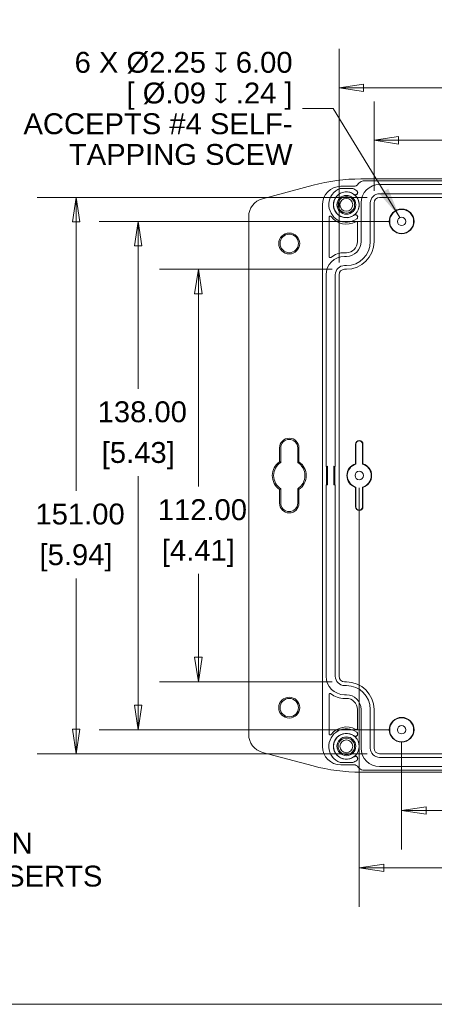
# Model space of a CAD drawing. Header units: millimetres. Extents: x 16 to 915, y 16 to 703.
# Tile 7 of 23: x 336 to 448, y 25 to 293. Entities that reach past the tile are written whole.
import ezdxf

# ---------------------------------------------------------------- set-up
doc = ezdxf.new("R2010")
doc.units = ezdxf.units.MM
doc.header["$LTSCALE"] = 3.333333
for name, color, linetype, lineweight in [('Dimension (ANSI)', 7, 'Continuous', 9), ('Sketch Geometry (ANSI)', 7, 'Continuous', 9), ('Symbol (ANSI)', 7, 'Continuous', 9), ('Visible (ANSI)', 7, 'Continuous', 9)]:
    doc.layers.add(name, color=color, linetype=linetype, lineweight=lineweight)
doc.styles.add('Note Text (ANSI)', font='arial.ttf')
doc.dimstyles.new('Default - mm (ANSI)', dxfattribs={"dimscale": 3.333333, "dimtxt": 1.7, "dimasz": 2, "dimexe": 3.175, "dimexo": 1, "dimgap": 0.8, "dimtad": 0, "dimtih": 1, "dimtoh": 1, "dimrnd": 1e-08, "dimzin": 4, "dimdsep": 46, "dimtxsty": 'Note Text (ANSI)', "dimblk": 'Filled-1', "dimcen": 0.09, "dimdle": 10, "dimclrd": 256, "dimclre": 256, "dimclrt": 256, "dimadec": 1, "dimazin": 0, "dimtfac": 1.792941, "dimtofl": 0, "dimtmove": 0, "dimatfit": 3, "dimfxl": 1, "dimtolj": 1, "dimtzin": 0, "dimlwd": -1, "dimlwe": -1, "dimarcsym": 0})
doc.dimstyles.new('Default - mm (ANSI)$7', dxfattribs={"dimscale": 3.333333, "dimtxt": 1.7, "dimasz": 2.5, "dimexe": 3.175, "dimexo": 1, "dimgap": 0.8, "dimtad": 0, "dimtih": 1, "dimtoh": 1, "dimrnd": 1e-08, "dimzin": 4, "dimdsep": 46, "dimtxsty": 'Note Text (ANSI)', "dimblk": 'Filled-1', "dimcen": 0.09, "dimdle": 10, "dimclrd": 256, "dimclre": 256, "dimclrt": 256, "dimadec": 1, "dimazin": 0, "dimtfac": 1.792941, "dimtofl": 0, "dimtmove": 0, "dimatfit": 3, "dimfxl": 1, "dimtolj": 1, "dimtzin": 0, "dimlwd": -1, "dimlwe": -1, "dimarcsym": 0})

# ---------------------------------------------------------------- blocks, each defined once
blk = doc.blocks.new('Filled-1')
at = {"color": 0}
for p, q in [((0, 0), (-1, 0.15)), ((-1, 0.15), (-1, -0.15)), ((-1, 0), (0, 0)), ((-1, -0.15), (0, 0))]:
    blk.add_line(p, q, dxfattribs=at)
at = {"color": 0, "flags": 128}
blk.add_lwpolyline([(-1, -0.15), (0, 0), (-1, 0.15), (-1, -0.15)], dxfattribs=at)
at = {"color": 0}
blk.add_solid([(-1, -0.15), (0, 0), (-1, 0.15), (-1, -0.15)], dxfattribs=at)
blk = doc.blocks.new('*D25')
at = {"layer": 'Defpoints', "color": 0, "transparency": 16777216}
for p in [(439.34, 99.93), (556.34, 99.93), (556.34, 78.03)]:
    blk.add_point(p, dxfattribs=at)
at = {"layer": 'Dimension (ANSI)', "transparency": 16777216}
for p, q in [((439.34, 96.6), (439.34, 67.44)), ((556.34, 96.6), (556.34, 67.44)), ((446, 78.03), (465.96, 78.03)), ((549.67, 78.03), (497.32, 78.03))]:
    blk.add_line(p, q, dxfattribs=at)
at = {"layer": 'Dimension (ANSI)', "transparency": 16777216, "xscale": 6.666666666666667, "yscale": 6.666666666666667, "zscale": 6.666666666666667, "rotation": 180}
blk.add_blockref('Filled-1', (439.34, 78.03), dxfattribs=at)
at = {"layer": 'Dimension (ANSI)', "transparency": 16777216, "xscale": 6.666666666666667, "yscale": 6.666666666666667, "zscale": 6.666666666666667}
blk.add_blockref('Filled-1', (556.34, 78.03), dxfattribs=at)
at = {"layer": 'Dimension (ANSI)', "transparency": 16777216, "attachment_point": 5, "style": 'Note Text (ANSI)'}
for s, insert, char_height in [('\\A1; 117.00', (481.64, 83.59), 5.6667), ('\\A1;[4.61]', (481.64, 71.73), 5.667)]:
    blk.add_mtext(s, dxfattribs=dict(at, insert=insert, char_height=char_height))
blk = doc.blocks.new('*D26')
at = {"layer": 'Defpoints', "color": 0, "transparency": 16777216}
for p in [(384.17, 224.93), (423.84, 224.93), (423.84, 112.93)]:
    blk.add_point(p, dxfattribs=at)
at = {"layer": 'Dimension (ANSI)', "transparency": 16777216}
for p, q in [((420.5, 224.93), (373.59, 224.93)), ((384.17, 218.26), (384.17, 165.93)), ((384.17, 119.6), (384.17, 142.22)), ((420.5, 112.93), (373.59, 112.93))]:
    blk.add_line(p, q, dxfattribs=at)
at = {"layer": 'Dimension (ANSI)', "transparency": 16777216, "xscale": 6.666666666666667, "yscale": 6.666666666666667, "zscale": 6.666666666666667}
for p, rotation in [((384.17, 224.93), 90), ((384.17, 112.93), 270)]:
    blk.add_blockref('Filled-1', p, dxfattribs=dict(at, rotation=rotation))
at = {"layer": 'Dimension (ANSI)', "transparency": 16777216, "attachment_point": 5, "style": 'Note Text (ANSI)'}
for s, insert, char_height in [('\\A1; 112.00', (384.17, 159.63), 5.6667), ('\\A1;[4.41]', (384.17, 147.78), 5.667)]:
    blk.add_mtext(s, dxfattribs=dict(at, insert=insert, char_height=char_height))
blk = doc.blocks.new('*D27')
at = {"layer": 'Defpoints', "color": 0, "transparency": 16777216}
for p in [(433.34, 244.43), (350.98, 93.43), (433.34, 93.43)]:
    blk.add_point(p, dxfattribs=at)
at = {"layer": 'Dimension (ANSI)', "transparency": 16777216}
for p, q in [((430, 244.43), (340.4, 244.43)), ((350.98, 237.76), (350.98, 164.75)), ((350.98, 100.1), (350.98, 141.03)), ((430, 93.43), (340.4, 93.43))]:
    blk.add_line(p, q, dxfattribs=at)
at = {"layer": 'Dimension (ANSI)', "transparency": 16777216, "xscale": 6.666666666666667, "yscale": 6.666666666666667, "zscale": 6.666666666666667}
for p, rotation in [((350.98, 244.43), 90), ((350.98, 93.43), 270)]:
    blk.add_blockref('Filled-1', p, dxfattribs=dict(at, rotation=rotation))
at = {"layer": 'Dimension (ANSI)', "transparency": 16777216, "attachment_point": 5, "style": 'Note Text (ANSI)'}
for s, insert, char_height in [('\\A1; 151.00', (350.98, 158.45), 5.6667), ('\\A1;[5.94]', (350.98, 146.59), 5.667)]:
    blk.add_mtext(s, dxfattribs=dict(at, insert=insert, char_height=char_height))
blk = doc.blocks.new('*D29')
at = {"layer": 'Defpoints', "color": 0, "transparency": 16777216}
for p in [(431.84, 259.93), (431.84, 242.93), (563.84, 242.93)]:
    blk.add_point(p, dxfattribs=at)
at = {"layer": 'Dimension (ANSI)', "transparency": 16777216}
for p, q in [((431.84, 246.26), (431.84, 270.51)), ((563.84, 246.26), (563.84, 270.51)), ((438.5, 259.93), (500.6, 259.93)), ((557.17, 259.93), (531.96, 259.93))]:
    blk.add_line(p, q, dxfattribs=at)
at = {"layer": 'Dimension (ANSI)', "transparency": 16777216, "xscale": 6.666666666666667, "yscale": 6.666666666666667, "zscale": 6.666666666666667, "rotation": 180}
blk.add_blockref('Filled-1', (431.84, 259.93), dxfattribs=at)
at = {"layer": 'Dimension (ANSI)', "transparency": 16777216, "xscale": 6.666666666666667, "yscale": 6.666666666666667, "zscale": 6.666666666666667}
blk.add_blockref('Filled-1', (563.84, 259.93), dxfattribs=at)
at = {"layer": 'Dimension (ANSI)', "transparency": 16777216, "attachment_point": 5, "style": 'Note Text (ANSI)'}
for s, insert, char_height in [('\\A1; 132.00', (516.28, 265.49), 5.6667), ('\\A1;[5.20]', (516.28, 253.63), 5.667)]:
    blk.add_mtext(s, dxfattribs=dict(at, insert=insert, char_height=char_height))
blk = doc.blocks.new('*D30')
at = {"layer": 'Defpoints', "color": 0, "transparency": 16777216}
for p in [(422.34, 274.17), (422.34, 223.43), (573.34, 223.43)]:
    blk.add_point(p, dxfattribs=at)
at = {"layer": 'Dimension (ANSI)', "transparency": 16777216}
for p, q in [((422.34, 226.76), (422.34, 284.75)), ((573.34, 226.76), (573.34, 284.75)), ((429, 274.17), (466.31, 274.17)), ((566.67, 274.17), (497.67, 274.17))]:
    blk.add_line(p, q, dxfattribs=at)
at = {"layer": 'Dimension (ANSI)', "transparency": 16777216, "xscale": 6.666666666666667, "yscale": 6.666666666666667, "zscale": 6.666666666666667, "rotation": 180}
blk.add_blockref('Filled-1', (422.34, 274.17), dxfattribs=at)
at = {"layer": 'Dimension (ANSI)', "transparency": 16777216, "xscale": 6.666666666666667, "yscale": 6.666666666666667, "zscale": 6.666666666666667}
blk.add_blockref('Filled-1', (573.34, 274.17), dxfattribs=at)
at = {"layer": 'Dimension (ANSI)', "transparency": 16777216, "attachment_point": 5, "style": 'Note Text (ANSI)'}
for s, insert, char_height in [('\\A1; 151.00', (481.99, 279.73), 5.6667), ('\\A1;[5.94]', (481.99, 267.87), 5.667)]:
    blk.add_mtext(s, dxfattribs=dict(at, insert=insert, char_height=char_height))
blk = doc.blocks.new('*D51')
at = {"layer": 'Defpoints', "color": 0, "transparency": 16777216}
for p in [(439.34, 237.93), (367.86, 99.93), (439.34, 99.93)]:
    blk.add_point(p, dxfattribs=at)
at = {"layer": 'Dimension (ANSI)', "transparency": 16777216}
for p, q in [((436, 237.93), (357.27, 237.93)), ((367.86, 231.26), (367.86, 192.5)), ((367.86, 106.6), (367.86, 168.78)), ((436, 99.93), (357.27, 99.93))]:
    blk.add_line(p, q, dxfattribs=at)
at = {"layer": 'Dimension (ANSI)', "transparency": 16777216, "xscale": 6.666666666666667, "yscale": 6.666666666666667, "zscale": 6.666666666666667}
for p, rotation in [((367.86, 237.93), 90), ((367.86, 99.93), 270)]:
    blk.add_blockref('Filled-1', p, dxfattribs=dict(at, rotation=rotation))
at = {"layer": 'Dimension (ANSI)', "transparency": 16777216, "attachment_point": 5, "style": 'Note Text (ANSI)'}
for s, insert, char_height in [('\\A1; 138.00', (367.86, 186.2), 5.6667), ('\\A1;[5.43]', (367.86, 174.34), 5.667)]:
    blk.add_mtext(s, dxfattribs=dict(at, insert=insert, char_height=char_height))
blk = doc.blocks.new('*D52')
at = {"layer": 'Defpoints', "color": 0, "transparency": 16777216}
for p in [(427.84, 168.93), (567.84, 168.93), (567.84, 62.41)]:
    blk.add_point(p, dxfattribs=at)
at = {"layer": 'Dimension (ANSI)', "transparency": 16777216}
for p, q in [((427.84, 165.6), (427.84, 51.83)), ((567.84, 165.6), (567.84, 51.83)), ((434.5, 62.41), (496.98, 62.41)), ((561.17, 62.41), (528.35, 62.41))]:
    blk.add_line(p, q, dxfattribs=at)
at = {"layer": 'Dimension (ANSI)', "transparency": 16777216, "xscale": 6.666666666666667, "yscale": 6.666666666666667, "zscale": 6.666666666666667, "rotation": 180}
blk.add_blockref('Filled-1', (427.84, 62.41), dxfattribs=at)
at = {"layer": 'Dimension (ANSI)', "transparency": 16777216, "xscale": 6.666666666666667, "yscale": 6.666666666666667, "zscale": 6.666666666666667}
blk.add_blockref('Filled-1', (567.84, 62.41), dxfattribs=at)
at = {"layer": 'Dimension (ANSI)', "transparency": 16777216, "attachment_point": 5, "style": 'Note Text (ANSI)'}
for s, insert, char_height in [('\\A1; 140.00', (512.67, 67.97), 5.6667), ('\\A1;[5.51]', (512.67, 56.11), 5.667)]:
    blk.add_mtext(s, dxfattribs=dict(at, insert=insert, char_height=char_height))
blk = doc.blocks.new('Borders Default Border')
at = {"layer": 'Sketch Geometry (ANSI)', "flags": 128}
blk.add_lwpolyline([(7.62, 7.62), (7.62, 208.28), (271.78, 208.28), (271.78, 7.62), (7.62, 7.62)], dxfattribs=at)

msp = doc.modelspace()

# ---------------------------------------------------------------- linework, layer by layer
at = {"layer": 'Visible (ANSI)'}
for p, q in [((567.4439, 249.4535), (428.2305, 249.4535)), ((429.1876, 248.9297), (566.4869, 248.9297)), ((401.5431, 244.0653), (415.2975, 247.7508)), ((422.6151, 246.8471), (422.6151, 246.8565)), ((426.0594, 246.8471), (422.6151, 246.8471)), ((426.3372, 247.4471), (422.8342, 247.4471)), ((426.0594, 246.8565), (426.0594, 246.8471)), ((433.3372, 247.9297), (562.3372, 247.9297)), ((466.8372, 245.4297), (433.3372, 245.4297)), ((433.3372, 244.4297), (466.8372, 244.4297)), ((417.8372, 95.4091), (417.8372, 242.4502)), ((428.3372, 232.4297), (428.3372, 242.9297)), ((430.8372, 242.9297), (430.8372, 232.4297)), ((431.8372, 232.4297), (431.8372, 242.9297)), ((397.8372, 98.6236), (397.8372, 239.2357)), ((419.6372, 228.3774), (419.6372, 239.047)), ((427.3372, 237.5807), (427.3372, 232.4297)), ((424.3372, 229.4297), (423.8372, 229.4297)), ((423.8372, 228.4297), (424.3372, 228.4297)), ((424.3372, 225.9297), (423.8372, 225.9297)), ((423.8372, 224.9297), (424.3372, 224.9297)), ((418.8372, 171.4297), (418.8372, 223.4297)), ((421.3372, 223.4297), (421.3372, 171.4297)), ((422.3372, 114.4297), (422.3372, 223.4297)), ((406.1966, 176.4297), (406.1966, 172.6848)), ((406.5372, 172.5035), (406.5372, 176.4297)), ((411.1372, 176.4297), (411.1372, 172.5035)), ((411.4779, 172.6848), (411.4779, 176.4297)), ((426.8372, 172.1319), (426.8372, 177.4297)), ((426.942, 172.0539), (426.942, 177.4297)), ((428.7325, 177.4297), (428.7325, 172.0539)), ((428.8372, 177.4297), (428.8372, 172.1319)), ((418.8372, 171.4297), (419.2319, 171.4687)), ((418.9372, 171.4297), (418.8372, 171.4297)), ((418.9372, 171.4297), (419.2319, 171.4687)), ((418.9372, 166.4297), (418.9372, 171.4297)), ((419.2319, 171.4687), (419.2319, 166.3906)), ((420.9425, 171.4687), (421.3372, 171.4297)), ((421.2372, 171.4297), (420.9425, 171.4687)), ((420.9425, 166.3906), (420.9425, 171.4687)), ((421.3372, 171.4297), (421.2372, 171.4297)), ((421.2372, 171.4297), (421.2372, 166.4297)), ((418.8372, 114.4297), (418.8372, 166.4297)), ((418.8372, 166.4297), (418.9372, 166.4297)), ((419.2319, 166.3906), (418.8372, 166.4297)), ((418.9372, 166.4297), (419.2319, 166.3906)), ((421.3372, 166.4297), (420.9425, 166.3906)), ((421.2372, 166.4297), (420.9425, 166.3906)), ((421.2372, 166.4297), (421.3372, 166.4297)), ((421.3372, 166.4297), (421.3372, 114.4297)), ((426.8372, 160.4297), (426.8372, 165.7274)), ((426.942, 160.4297), (426.942, 165.8054)), ((428.7325, 165.8054), (428.7325, 160.4297)), ((428.8372, 165.7274), (428.8372, 160.4297)), ((406.1966, 165.1745), (406.1966, 161.4297)), ((406.5372, 161.4297), (406.5372, 165.3558)), ((411.1372, 165.3558), (411.1372, 161.4297)), ((411.4779, 161.4297), (411.4779, 165.1745)), ((424.3372, 112.9297), (423.8372, 112.9297)), ((423.8372, 111.9297), (424.3372, 111.9297)), ((419.6372, 98.8123), (419.6372, 109.482)), ((424.3372, 109.4297), (423.8372, 109.4297)), ((423.8372, 108.4297), (424.3372, 108.4297)), ((427.3372, 105.4297), (427.3372, 100.2786)), ((428.3372, 94.9297), (428.3372, 105.4297)), ((430.8372, 105.4297), (430.8372, 94.9297)), ((431.8372, 94.9297), (431.8372, 105.4297)), ((415.2975, 90.1085), (401.5431, 93.794)), ((422.6151, 91.0122), (426.0594, 91.0122)), ((422.6151, 91.0028), (422.6151, 91.0122)), ((426.0594, 91.0122), (426.0594, 91.0028)), ((562.3372, 93.4297), (433.3372, 93.4297)), ((433.3372, 92.4297), (495.3372, 92.4297)), ((422.8342, 90.4122), (426.3372, 90.4122)), ((428.2305, 88.4058), (567.4439, 88.4058)), ((566.4869, 88.9297), (429.1876, 88.9297)), ((495.3372, 89.9297), (433.3372, 89.9297))]:
    msp.add_line(p, q, dxfattribs=at)
for centre, radius in [((424.3372, 242.4297), 3.4913), ((424.3372, 242.4297), 2.5538), ((424.3372, 242.4297), 2.25), ((424.3372, 242.4297), 1.75), ((439.3372, 237.9297), 3.3547), ((439.3372, 237.9297), 3.25), ((439.3372, 237.9297), 1.15), ((408.8372, 231.9297), 2.8407), ((408.8372, 231.9297), 2.5), ((427.8372, 168.9297), 1.15), ((408.8372, 105.9297), 2.8407), ((408.8372, 105.9297), 2.5), ((439.3372, 99.9297), 3.3547), ((439.3372, 99.9297), 3.25), ((424.3372, 95.4297), 3.4913), ((439.3372, 99.9297), 1.15), ((424.3372, 95.4297), 2.5538), ((424.3372, 95.4297), 2.25), ((424.3372, 95.4297), 1.75)]:
    msp.add_circle(centre, radius, dxfattribs=at)
for centre, radius, start, end in [((424.3372, 242.4297), 4.75, 111.257022, 306.285258), ((424.3372, 242.4297), 4.7413, 111.298056, 306.285258), ((424.3372, 242.4297), 3.5087, 53.714742, 306.285258), ((424.3372, 242.4297), 4.75, 53.714742, 68.742978), ((424.3372, 242.4297), 4.7413, 53.714742, 68.701944), ((426.3372, 248.9297), 1.4825, 270, 324.960253), ((433.3372, 242.9297), 5, 90, 180), ((402.8372, 239.2357), 5, 105, 180), ((424.3372, 242.4297), 3.5, 306.285258, 53.714742), ((433.3372, 242.9297), 2.5, 90, 180), ((433.3372, 242.9297), 1.5, 90, 180), ((424.3372, 242.4297), 5.25, 217.552379, 299.11011), ((424.3372, 232.4297), 7.5, 270, 0), ((424.3372, 232.4297), 6.5, 270, 0), ((424.3372, 232.4297), 4, 270, 0), ((424.3372, 232.4297), 3, 270, 0), ((423.8372, 223.4297), 5, 90, 180), ((423.8372, 223.4297), 6, 90, 128.246834), ((423.8372, 223.4297), 2.5, 90, 180), ((423.8372, 223.4297), 1.5, 90, 180), ((408.8372, 176.4297), 2.6407, 0, 180), ((408.8372, 176.4297), 2.3, 0, 180), ((427.8372, 177.4297), 1, 0, 180), ((427.8372, 177.4297), 0.8953, 0, 180), ((408.8372, 168.9297), 4.5907, 125.115293, 234.884707), ((408.8372, 168.9297), 4.25, 122.763762, 237.236238), ((408.8372, 168.9297), 4.25, 302.763762, 57.236238), ((408.8372, 168.9297), 4.5907, 305.115293, 54.884707), ((427.8372, 168.9297), 3.3547, 107.342713, 252.657287), ((427.8372, 168.9297), 3.25, 105.98988, 254.01012), ((427.8372, 168.9297), 3.25, 285.98988, 74.01012), ((427.8372, 168.9297), 3.3547, 287.342713, 72.657287), ((408.8372, 161.4297), 2.6407, 180, 0), ((408.8372, 161.4297), 2.3, 180, 0), ((427.8372, 160.4297), 1, 180, 0), ((427.8372, 160.4297), 0.8953, 180, 0), ((423.8372, 114.4297), 5, 180, 270), ((423.8372, 114.4297), 2.5, 180, 270), ((423.8372, 114.4297), 1.5, 180, 270), ((424.3372, 105.4297), 7.5, 0, 90), ((423.8372, 114.4297), 6, 231.753166, 270), ((424.3372, 105.4297), 6.5, 0, 90), ((424.3372, 105.4297), 4, 0, 90), ((424.3372, 105.4297), 3, 0, 90), ((424.3372, 95.4297), 4.75, 53.714742, 248.742978), ((424.3372, 95.4297), 4.7413, 53.714742, 248.701944), ((424.3372, 95.4297), 5.25, 60.88989, 142.447621), ((424.3372, 95.4297), 3.5087, 53.714742, 306.285258), ((402.8372, 98.6236), 5, 180, 255), ((424.3372, 95.4297), 3.5, 306.285258, 53.714742), ((433.3372, 94.9297), 5, 180, 270), ((433.3372, 94.9297), 2.5, 180, 270), ((433.3372, 94.9297), 1.5, 180, 270), ((424.3372, 95.4297), 4.7413, 291.298056, 306.285258), ((424.3372, 95.4297), 4.75, 291.257022, 306.285258), ((426.3372, 88.9297), 1.4825, 35.039747, 90)]:
    msp.add_arc(centre, radius, start, end, dxfattribs=at)
for centre, major_axis, ratio, start_param, end_param in [((428.2386, 199.423), (-6.5304, 49.603), 0.99938028, 6.15236581, 6.4140048), ((422.8403, 242.4441), (-3.5398, 3.5398), 0.99878277, 5.49839613, 7.06797448), ((422.8403, 95.4152), (-3.5398, -3.5398), 0.99878277, 5.49839613, 7.06797448), ((428.2386, 138.4363), (-6.5304, -49.603), 0.99938028, 6.15236581, 6.4140048)]:
    msp.add_ellipse(centre, major_axis=major_axis, ratio=ratio, start_param=start_param, end_param=end_param, dxfattribs=at)
for points, knots in [([(427.5511, 248.0785), (427.7006, 248.2916), (427.8903, 248.4736), (428.2696, 248.7165), (428.4435, 248.7957), (428.8083, 248.9025), (428.9975, 248.9297), (429.1876, 248.9297)], [0, 0, 0, 0, 0.078110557, 0.078110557, 0.135139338, 0.135139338, 0.19217181, 0.19217181, 0.19217181, 0.19217181]), ([(427.1432, 246.2515), (427.2078, 246.204), (427.2626, 246.1443), (427.3463, 246.0074), (427.3743, 245.9313), (427.3997, 245.7729), (427.3967, 245.6919), (427.36, 245.5357), (427.3266, 245.4619), (427.2602, 245.3689), (427.2382, 245.3429), (427.2142, 245.319)], [0, 0, 0, 0, 0.024074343, 0.024074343, 0.048148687, 0.048148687, 0.07222303, 0.07222303, 0.096297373, 0.096297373, 0.106508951, 0.106508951, 0.106508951, 0.106508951]), ([(427.1483, 246.2585), (427.2139, 246.2104), (427.2695, 246.1499), (427.3543, 246.0109), (427.3827, 245.9338), (427.4084, 245.7731), (427.4055, 245.691), (427.3683, 245.5326), (427.3344, 245.4577), (427.267, 245.3634), (427.2447, 245.3371), (427.2204, 245.3128)], [0, 0, 0, 0, 0.02441528, 0.02441528, 0.048830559, 0.048830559, 0.073245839, 0.073245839, 0.097661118, 0.097661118, 0.108017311, 0.108017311, 0.108017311, 0.108017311]), ([(427.2204, 245.3128), (427.1874, 245.2798), (427.1507, 245.2505), (427.0422, 245.1823), (426.9655, 245.1528), (426.8051, 245.125), (426.723, 245.1269), (426.6012, 245.1538), (426.5599, 245.1676), (426.481, 245.2033), (426.4435, 245.2253), (426.4086, 245.2509)], [0.1080173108, 0.1080173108, 0.1080173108, 0.1080173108, 0.1220763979, 0.1220763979, 0.1464916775, 0.1464916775, 0.1709069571, 0.1709069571, 0.183908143, 0.183908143, 0.196909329, 0.196909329, 0.196909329, 0.196909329]), ([(427.2142, 245.319), (427.1817, 245.2864), (427.1455, 245.2576), (427.0385, 245.1903), (426.9629, 245.1613), (426.8047, 245.1338), (426.7237, 245.1357), (426.6037, 245.1622), (426.563, 245.1758), (426.4852, 245.211), (426.4482, 245.2327), (426.4137, 245.258)], [0.1065089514, 0.1065089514, 0.1065089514, 0.1065089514, 0.1203717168, 0.1203717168, 0.1444460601, 0.1444460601, 0.1685204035, 0.1685204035, 0.1813400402, 0.1813400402, 0.1941596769, 0.1941596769, 0.1941596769, 0.1941596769]), ([(420.1751, 239.2299), (420.1512, 239.2608), (420.1216, 239.2869), (420.054, 239.3261), (420.0167, 239.3389), (419.9393, 239.3496), (419.8999, 239.3473), (419.8243, 239.3277), (419.7888, 239.3107), (419.7262, 239.2639), (419.6998, 239.2346), (419.6659, 239.1779), (419.6553, 239.1529), (419.6409, 239.1009), (419.6372, 239.074), (419.6372, 239.047)], [0, 0, 0, 0, 0.0117260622, 0.0117260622, 0.0234478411, 0.0234478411, 0.0351652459, 0.0351652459, 0.0468807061, 0.0468807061, 0.0585977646, 0.0585977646, 0.0666976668, 0.0666976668, 0.0747982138, 0.0747982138, 0.0747982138, 0.0747982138]), ([(426.4086, 239.6084), (426.4742, 239.6565), (426.5485, 239.6914), (426.7065, 239.7307), (426.7886, 239.7348), (426.9496, 239.7112), (427.0271, 239.6837), (427.1421, 239.6156), (427.1835, 239.5834), (427.2204, 239.5465)], [0, 0, 0, 0, 0.0244152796, 0.0244152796, 0.0488305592, 0.0488305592, 0.0732458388, 0.0732458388, 0.0889526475, 0.0889526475, 0.0889526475, 0.0889526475]), ([(426.4137, 239.6013), (426.4784, 239.6488), (426.5518, 239.6832), (426.7075, 239.722), (426.7884, 239.726), (426.9472, 239.7027), (427.0236, 239.6757), (427.137, 239.6084), (427.1779, 239.5767), (427.2142, 239.5403)], [0, 0, 0, 0, 0.0240743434, 0.0240743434, 0.0481486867, 0.0481486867, 0.0722230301, 0.0722230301, 0.0877105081, 0.0877105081, 0.0877105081, 0.0877105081]), ([(427.3372, 237.5807), (427.3372, 237.6198), (427.3296, 237.6585), (427.2999, 237.7308), (427.2782, 237.7637), (427.2233, 237.8193), (427.1907, 237.8414), (427.1188, 237.872), (427.0803, 237.8802), (427.0151, 237.881), (426.9891, 237.878), (426.9385, 237.8652), (426.9141, 237.8555), (426.8913, 237.8428)], [0, 0, 0, 0, 0.0117211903, 0.0117211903, 0.023440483, 0.023440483, 0.0351584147, 0.0351584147, 0.0468763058, 0.0468763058, 0.0547051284, 0.0547051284, 0.0625341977, 0.0625341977, 0.0625341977, 0.0625341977]), ([(427.2142, 239.5403), (427.2344, 239.5202), (427.2531, 239.4986), (427.3187, 239.4117), (427.3541, 239.3388), (427.3949, 239.1836), (427.3999, 239.1028), (427.3787, 238.9437), (427.3527, 238.8669), (427.2914, 238.7603), (427.2663, 238.7256), (427.2093, 238.6619), (427.1776, 238.6331), (427.1432, 238.6078)], [0.087710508, 0.087710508, 0.087710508, 0.087710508, 0.096297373, 0.096297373, 0.120371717, 0.120371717, 0.14444606, 0.14444606, 0.168520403, 0.168520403, 0.18134004, 0.18134004, 0.194159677, 0.194159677, 0.194159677, 0.194159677]), ([(427.2204, 239.5465), (427.2408, 239.5261), (427.2599, 239.5042), (427.3264, 239.4161), (427.3622, 239.3421), (427.4036, 239.1847), (427.4087, 239.1027), (427.3872, 238.9414), (427.3608, 238.8636), (427.2987, 238.7555), (427.2732, 238.7202), (427.2154, 238.6556), (427.1833, 238.6264), (427.1483, 238.6008)], [0.088952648, 0.088952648, 0.088952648, 0.088952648, 0.097661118, 0.097661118, 0.122076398, 0.122076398, 0.146491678, 0.146491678, 0.170906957, 0.170906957, 0.183908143, 0.183908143, 0.196909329, 0.196909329, 0.196909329, 0.196909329]), ([(419.6372, 228.3774), (419.6372, 228.3383), (419.6449, 228.2996), (419.6745, 228.2273), (419.6963, 228.1944), (419.7512, 228.1388), (419.7838, 228.1166), (419.8557, 228.086), (419.8942, 228.0779), (419.9674, 228.0769), (420.0013, 228.0823), (420.0659, 228.1042), (420.0961, 228.1206), (420.1229, 228.1418)], [0, 0, 0, 0, 0.0117223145, 0.0117223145, 0.0234421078, 0.0234421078, 0.0351598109, 0.0351598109, 0.046877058, 0.046877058, 0.0571113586, 0.0571113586, 0.0673462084, 0.0673462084, 0.0673462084, 0.0673462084]), ([(420.1229, 109.7175), (420.0923, 109.7417), (420.0571, 109.7597), (419.982, 109.7812), (419.9427, 109.7844), (419.8651, 109.7758), (419.8275, 109.7639), (419.7589, 109.7264), (419.7287, 109.7011), (419.6826, 109.6442), (419.6658, 109.6143), (419.6431, 109.5499), (419.6372, 109.5161), (419.6372, 109.482)], [0, 0, 0, 0, 0.0117223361, 0.0117223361, 0.0234421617, 0.0234421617, 0.035159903, 0.035159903, 0.0468771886, 0.0468771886, 0.057111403, 0.057111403, 0.0673462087, 0.0673462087, 0.0673462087, 0.0673462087]), ([(426.8913, 100.0165), (426.9254, 99.9975), (426.963, 99.9853), (427.0406, 99.9761), (427.0799, 99.9791), (427.1552, 100), (427.1904, 100.0177), (427.2521, 100.0656), (427.278, 100.0954), (427.3104, 100.1519), (427.3204, 100.1761), (427.3338, 100.2265), (427.3372, 100.2525), (427.3372, 100.2786)], [0, 0, 0, 0, 0.0117212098, 0.0117212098, 0.0234405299, 0.0234405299, 0.0351584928, 0.0351584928, 0.0468764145, 0.0468764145, 0.054705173, 0.054705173, 0.0625341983, 0.0625341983, 0.0625341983, 0.0625341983]), ([(427.1432, 99.2515), (427.2078, 99.204), (427.2626, 99.1443), (427.3463, 99.0074), (427.3743, 98.9313), (427.3997, 98.7729), (427.3967, 98.6919), (427.36, 98.5357), (427.3266, 98.4619), (427.2602, 98.3689), (427.2382, 98.3429), (427.2142, 98.319)], [0, 0, 0, 0, 0.024074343, 0.024074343, 0.048148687, 0.048148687, 0.07222303, 0.07222303, 0.096297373, 0.096297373, 0.106508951, 0.106508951, 0.106508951, 0.106508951]), ([(427.1483, 99.2585), (427.2139, 99.2104), (427.2695, 99.1499), (427.3543, 99.0109), (427.3827, 98.9338), (427.4084, 98.7731), (427.4055, 98.691), (427.3683, 98.5326), (427.3344, 98.4577), (427.267, 98.3634), (427.2447, 98.3371), (427.2204, 98.3128)], [0, 0, 0, 0, 0.02441528, 0.02441528, 0.048830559, 0.048830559, 0.073245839, 0.073245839, 0.097661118, 0.097661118, 0.108017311, 0.108017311, 0.108017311, 0.108017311]), ([(419.6372, 98.8123), (419.6372, 98.7732), (419.6449, 98.7345), (419.6746, 98.6622), (419.6963, 98.6293), (419.7512, 98.5737), (419.7838, 98.5515), (419.8557, 98.5209), (419.8942, 98.5128), (419.9723, 98.5118), (420.0111, 98.5189), (420.0726, 98.5432), (420.0962, 98.5565), (420.1393, 98.589), (420.1586, 98.6081), (420.1751, 98.6295)], [0, 0, 0, 0, 0.011726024, 0.011726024, 0.0234477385, 0.0234477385, 0.0351650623, 0.0351650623, 0.0468804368, 0.0468804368, 0.0585974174, 0.0585974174, 0.0666975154, 0.0666975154, 0.0747982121, 0.0747982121, 0.0747982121, 0.0747982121]), ([(427.2204, 98.3128), (427.1874, 98.2798), (427.1507, 98.2505), (427.0422, 98.1823), (426.9655, 98.1528), (426.8051, 98.125), (426.723, 98.1269), (426.6012, 98.1538), (426.5599, 98.1676), (426.481, 98.2033), (426.4435, 98.2253), (426.4086, 98.2509)], [0.1080173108, 0.1080173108, 0.1080173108, 0.1080173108, 0.1220763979, 0.1220763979, 0.1464916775, 0.1464916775, 0.1709069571, 0.1709069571, 0.183908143, 0.183908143, 0.196909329, 0.196909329, 0.196909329, 0.196909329]), ([(427.2142, 98.319), (427.1817, 98.2864), (427.1455, 98.2576), (427.0385, 98.1903), (426.9629, 98.1613), (426.8047, 98.1338), (426.7237, 98.1357), (426.6037, 98.1622), (426.563, 98.1758), (426.4852, 98.211), (426.4482, 98.2327), (426.4137, 98.258)], [0.1065089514, 0.1065089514, 0.1065089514, 0.1065089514, 0.1203717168, 0.1203717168, 0.1444460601, 0.1444460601, 0.1685204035, 0.1685204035, 0.1813400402, 0.1813400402, 0.1941596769, 0.1941596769, 0.1941596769, 0.1941596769]), ([(426.4086, 92.6084), (426.4742, 92.6565), (426.5485, 92.6914), (426.7065, 92.7307), (426.7886, 92.7348), (426.9496, 92.7112), (427.0271, 92.6837), (427.1421, 92.6156), (427.1835, 92.5834), (427.2204, 92.5465)], [0, 0, 0, 0, 0.0244152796, 0.0244152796, 0.0488305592, 0.0488305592, 0.0732458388, 0.0732458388, 0.0889526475, 0.0889526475, 0.0889526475, 0.0889526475]), ([(426.4137, 92.6013), (426.4784, 92.6488), (426.5518, 92.6832), (426.7075, 92.722), (426.7884, 92.726), (426.9472, 92.7027), (427.0236, 92.6757), (427.137, 92.6084), (427.1779, 92.5767), (427.2142, 92.5403)], [0, 0, 0, 0, 0.0240743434, 0.0240743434, 0.0481486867, 0.0481486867, 0.0722230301, 0.0722230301, 0.0877105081, 0.0877105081, 0.0877105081, 0.0877105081]), ([(427.2142, 92.5403), (427.2344, 92.5202), (427.2531, 92.4986), (427.3187, 92.4117), (427.3541, 92.3388), (427.3949, 92.1836), (427.3999, 92.1028), (427.3787, 91.9437), (427.3527, 91.8669), (427.2914, 91.7603), (427.2663, 91.7256), (427.2093, 91.6619), (427.1776, 91.6331), (427.1432, 91.6078)], [0.087710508, 0.087710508, 0.087710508, 0.087710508, 0.096297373, 0.096297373, 0.120371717, 0.120371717, 0.14444606, 0.14444606, 0.168520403, 0.168520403, 0.18134004, 0.18134004, 0.194159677, 0.194159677, 0.194159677, 0.194159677]), ([(427.2204, 92.5465), (427.2408, 92.5261), (427.2599, 92.5042), (427.3264, 92.4161), (427.3622, 92.3421), (427.4036, 92.1847), (427.4087, 92.1027), (427.3872, 91.9414), (427.3608, 91.8636), (427.2987, 91.7555), (427.2732, 91.7202), (427.2154, 91.6556), (427.1833, 91.6264), (427.1483, 91.6008)], [0.088952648, 0.088952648, 0.088952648, 0.088952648, 0.097661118, 0.097661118, 0.122076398, 0.122076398, 0.146491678, 0.146491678, 0.170906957, 0.170906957, 0.183908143, 0.183908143, 0.196909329, 0.196909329, 0.196909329, 0.196909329]), ([(429.1876, 88.9297), (428.9272, 88.9297), (428.6694, 88.9805), (428.2527, 89.1516), (428.088, 89.2485), (427.791, 89.4859), (427.6602, 89.6252), (427.5511, 89.7808)], [0, 0, 0, 0, 0.078104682, 0.078104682, 0.135139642, 0.135139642, 0.192171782, 0.192171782, 0.192171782, 0.192171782])]:
    msp.add_open_spline(points, degree=3, knots=knots, dxfattribs=at)
for points in [[(406.1966, 172.6848), (406.3711, 172.5942), (406.5372, 172.5035)], [(411.1372, 172.5035), (411.3034, 172.5942), (411.4779, 172.6848)], [(426.942, 172.0539), (426.8903, 172.0929), (426.8372, 172.1319)], [(428.8372, 172.1319), (428.7842, 172.0929), (428.7325, 172.0539)], [(426.8372, 165.7274), (426.8903, 165.7664), (426.942, 165.8054)], [(428.7325, 165.8054), (428.7842, 165.7664), (428.8372, 165.7274)], [(406.5372, 165.3558), (406.3711, 165.2652), (406.1966, 165.1745)], [(411.1372, 165.3558), (411.3034, 165.2652), (411.4779, 165.1745)]]:
    msp.add_open_spline(points, degree=2, dxfattribs=at)

# ---------------------------------------------------------------- block references
at = {"xscale": 3.333333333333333, "yscale": 3.333333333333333, "zscale": 3.333333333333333}
msp.add_blockref('Borders Default Border', (0, 0), dxfattribs=at)

# ---------------------------------------------------------------- texts
at = {"layer": 'Symbol (ANSI)', "char_height": 5.666667, "style": 'Note Text (ANSI)'}
for s, insert, width, attachment_point, line_spacing_factor in [('\\fArial|b0|i0;\\H5.6667;6 X Ø2.25 \\fAIGDT|b0|i0;\\H5.6333;x\\fArial|b0|i0;\\H5.6667; 6.00\\P\\fArial|b0|i0;\\H5.6667;[ Ø.09 \\fAIGDT|b0|i0;\\H5.6333;x\\fArial|b0|i0;\\H5.6667; .24 ]\\P\\fArial|b0|i0;\\H5.6667;ACCEPTS #4 SELF-\\P\\fArial|b0|i0;\\H5.6667;TAPPING SCEW', (409.7397, 268.5583), 73.040398, 6, 0.882353), ('\\fArial|b0|i0;M4 CORROSION\\P\\fArial|b0|i0;RESISTANT INSERTS\\P', (277.2107, 64.6202), 80.957325, 4, 0.944221)]:
    msp.add_mtext(s, dxfattribs=dict(at, insert=insert, width=width, attachment_point=attachment_point, line_spacing_factor=line_spacing_factor))

# ---------------------------------------------------------------- dimensions: what is measured, and where the dimension line sits
at = {"layer": 'Dimension (ANSI)'}
for base, p1, p2, angle, text, override, picture, middle in [((422.3372, 274.1657), (573.3372, 223.4297), (422.3372, 223.4297), 180, ' <>\\X[5.94]', {"dimgap": 0.8, "dimtih": 0, "dimtoh": 0, "dimdec": 2, "dimpost": '\\X', "dimtol": 0, "dimlim": 0, "dimtp": 0, "dimtm": 0, "dimtdec": 2, "dimatfit": 1}, '*D30', (481.9906, 274.1657)), ((431.8372, 259.9251), (563.8372, 242.9297), (431.8372, 242.9297), 180, ' <>\\X[5.20]', {"dimgap": 0.8, "dimtih": 0, "dimtoh": 0, "dimdec": 2, "dimpost": '\\X', "dimtol": 0, "dimlim": 0, "dimtp": 0, "dimtm": 0, "dimtdec": 2, "dimatfit": 1}, '*D29', (516.2786, 259.9251)), ((350.9806, 93.4297), (433.3372, 244.4297), (433.3372, 93.4297), 90, ' <>\\X[5.94]', {"dimgap": 0.8, "dimdec": 2, "dimpost": '\\X', "dimtol": 0, "dimlim": 0, "dimtp": 0, "dimtm": 0, "dimtdec": 2, "dimatfit": 1}, '*D27', (350.9806, 152.8924)), ((367.8554, 99.9297), (439.3372, 237.9297), (439.3372, 99.9297), 90, ' <>\\X[5.43]', {"dimgap": 0.8, "dimdec": 2, "dimpost": '\\X', "dimtol": 0, "dimlim": 0, "dimtp": 0, "dimtm": 0, "dimtdec": 2, "dimatfit": 1}, '*D51', (367.8554, 180.6421)), ((384.1742, 224.9297), (423.8372, 112.9297), (423.8372, 224.9297), 90, ' <>\\X[4.41]', {"dimgap": 0.8, "dimdec": 2, "dimpost": '\\X', "dimtol": 0, "dimlim": 0, "dimtp": 0, "dimtm": 0, "dimtdec": 2, "dimatfit": 1}, '*D26', (384.1742, 154.0734)), ((567.8372, 62.4129), (427.8372, 168.9297), (567.8372, 168.9297), 180, ' <>\\X[5.51]', {"dimgap": 0.8, "dimtih": 0, "dimtoh": 0, "dimdec": 2, "dimpost": '\\X', "dimtol": 0, "dimlim": 0, "dimtp": 0, "dimtm": 0, "dimtdec": 2, "dimatfit": 1}, '*D52', (512.6667, 62.4129)), ((556.3372, 78.0266), (439.3372, 99.9297), (556.3372, 99.9297), 180, ' <>\\X[4.61]', {"dimgap": 0.8, "dimtih": 0, "dimtoh": 0, "dimdec": 2, "dimpost": '\\X', "dimtol": 0, "dimlim": 0, "dimtp": 0, "dimtm": 0, "dimtdec": 2, "dimatfit": 1}, '*D25', (481.6401, 78.0266))]:
    dim = msp.add_linear_dim(base=base, p1=p1, p2=p2, angle=angle, text=text, dimstyle='Default - mm (ANSI)', override=override, dxfattribs=at)
    dim.commit()
    dim.dimension.update_dxf_attribs({"geometry": picture, "text_midpoint": middle, "dimtype": 160})

# ---------------------------------------------------------------- leaders
at = {"layer": 'Symbol (ANSI)', "annotation_type": 0, "has_hookline": 1}
for points, hookline_direction, text_width in [([(438.8737, 238.9821), (420.7397, 268.5583), (412.4064, 268.5583)], 1, 72.7819), ([(258.0042, 87.9399), (266.2107, 64.6202), (274.5441, 64.6202)], 0, 79.8977)]:
    msp.add_leader(points, dimstyle='Default - mm (ANSI)$7', override={"dimtad": 0}, dxfattribs=dict(at, hookline_direction=hookline_direction, text_width=text_width))

doc.saveas('drawing.dxf')
